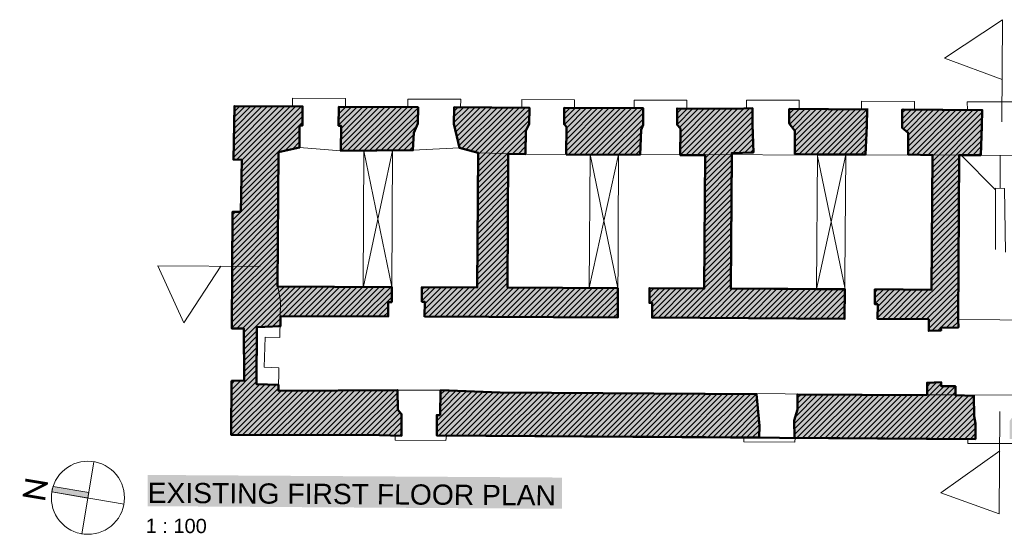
# Model space of a CAD drawing. Header units: metres. Extents: x 0 to 27.5, y 0 to 23.4.
# Tile 11 of 33: x 1.1 to 7.9, y 15.2 to 18.8. Entities that reach past the tile are written whole.
import ezdxf

# ---------------------------------------------------------------- set-up
doc = ezdxf.new("R2010")
doc.units = ezdxf.units.M
doc.layers.add('PDF_Geometry', color=7, linetype='Continuous')
doc.layers.add('PDF_Text', color=7, linetype='Continuous')
doc.layers.add('PDF_Solid Fills', color=7, linetype='Continuous', true_color=0xffffff)
doc.styles.add('PDF Arial', font='arial.ttf')
doc.styles.add('PDF Calibri Light', font='calibril.ttf')

msp = doc.modelspace()

# ---------------------------------------------------------------- hatches: boundary and pattern name
at = {"layer": 'PDF_Solid Fills', "linetype": 'Continuous', "transparency": 33554559}
h = msp.add_hatch(color=256, dxfattribs=at)
h.paths.add_polyline_path([(4.1332, 18.1658), (4.1315, 18.0524), (4.1332, 18.0508), (4.1332, 18.0441), (4.1348, 18.0441), (4.1348, 18.0374), (4.1365, 18.0374), (4.1365, 18.0291), (4.1382, 18.0291), (4.1382, 18.0224), (4.1398, 18.0224), (4.1398, 18.0158), (4.1415, 18.0158), (4.1415, 18.0074), (4.1432, 18.0074), (4.1432, 18.0008), (4.1448, 18.0008), (4.1448, 17.9941), (4.1465, 17.9941), (4.1465, 17.9858), (4.1482, 17.9858), (4.1482, 17.9791), (4.1498, 17.9791), (4.1498, 17.9724), (4.1515, 17.9724), (4.1515, 17.9641), (4.1532, 17.9641), (4.1532, 17.9574), (4.1548, 17.9574), (4.1548, 17.9508), (4.1565, 17.9508), (4.1565, 17.9424), (4.1582, 17.9424), (4.1582, 17.9358), (4.1598, 17.9358), (4.1598, 17.9291), (4.1615, 17.9291), (4.1615, 17.9208), (4.1632, 17.9208), (4.1632, 17.9141), (4.1648, 17.9141), (4.1648, 17.9074), (4.1665, 17.9074), (4.1665, 17.8991), (4.1682, 17.8991), (4.1682, 17.8924), (4.1698, 17.8924), (4.1698, 17.8841), (4.1765, 17.8841), (4.2298, 17.8708), (4.2348, 17.8691), (4.2948, 17.8541), (4.2998, 17.8524), (4.2948, 17.1525), (4.2948, 16.9192), (3.9098, 16.9192), (3.9098, 16.8175), (3.9298, 16.8175), (3.9282, 16.7175), (4.4048, 16.7142), (4.6415, 16.7125), (4.8798, 16.7108), (5.1165, 16.7092), (5.2665, 16.7075), (5.2665, 16.9142), (5.0131, 16.9158), (4.5032, 16.9192), (4.5065, 17.5358), (4.5081, 17.8424), (4.6298, 17.8424), (4.6298, 18.0058), (4.6315, 18.0074), (4.6531, 18.0508), (4.6548, 18.1641), (4.3948, 18.1658)])
h.paths.add_polyline_path([(7.4747, 16.2608), (7.443, 16.2592), (7.4097, 16.2575), (7.4097, 16.1725), (7.1114, 16.1742), (6.8114, 16.1758), (6.5114, 16.1758), (6.5097, 16.0659), (6.5081, 16.0592), (6.5064, 16.0542), (6.5047, 16.0475), (6.5031, 16.0425), (6.5014, 16.0359), (6.4997, 16.0309), (6.4981, 16.0242), (6.4964, 16.0192), (6.4947, 16.0125), (6.4931, 16.0075), (6.4914, 16.0009), (6.4897, 15.9959), (6.4914, 15.9942), (6.4914, 15.8742), (6.7281, 15.8742), (7.6747, 15.8675), (7.7447, 15.8659), (7.7447, 15.9842), (7.743, 15.9842), (7.743, 15.9942), (7.7414, 15.9942), (7.7414, 16.0042), (7.7397, 16.0042), (7.7397, 16.0142), (7.738, 16.0142), (7.738, 16.0242), (7.7364, 16.0242), (7.7364, 16.1658), (7.7347, 16.1675), (7.6714, 16.1692), (7.6064, 16.1692), (7.6064, 16.2325), (7.508, 16.2325), (7.508, 16.2608)])
h.paths.add_polyline_path([(9.5163, 16.1509), (9.5146, 16.1292), (9.5063, 16.0125), (9.5029, 16.0092), (9.4996, 16.0075), (9.4963, 16.0042), (9.4929, 16.0025), (9.4896, 15.9992), (9.4863, 15.9975), (9.4829, 15.9942), (9.4796, 15.9925), (9.4763, 15.9892), (9.4729, 15.9875), (9.4696, 15.9842), (9.4663, 15.9825), (9.4646, 15.8559), (9.9779, 15.8525), (10.2329, 15.8509), (10.4896, 15.8492), (11.5095, 15.8425), (11.7662, 15.8409), (11.7662, 15.9875), (11.7645, 15.9875), (11.7645, 16.0275), (11.7629, 16.0275), (11.7629, 16.0675), (11.7612, 16.0675), (11.7612, 16.1075), (11.7595, 16.1075), (11.7595, 16.1475), (11.7579, 16.1492), (10.6379, 16.1509)])
h.paths.add_polyline_path([(6.4547, 18.1541), (6.4547, 18.0524), (6.4564, 18.0524), (6.4614, 18.0474), (6.4614, 18.0441), (6.4631, 18.0441), (6.4681, 18.0391), (6.4681, 18.0358), (6.4697, 18.0358), (6.4747, 18.0308), (6.4747, 18.0274), (6.4764, 18.0274), (6.4814, 18.0224), (6.4814, 18.0191), (6.4831, 18.0191), (6.4881, 18.0141), (6.4881, 18.0108), (6.4897, 18.0108), (6.4947, 18.0058), (6.4947, 17.8408), (6.6481, 17.8408), (6.983, 17.8391), (6.983, 17.8408), (6.9847, 17.8724), (6.993, 18.0391), (6.9947, 18.1524), (6.7247, 18.1541)])
h.paths.add_polyline_path([(4.0398, 16.2042), (4.0365, 16.0342), (4.0132, 16.0325), (4.0132, 15.8909), (4.2348, 15.8909), (4.4548, 15.8892), (4.6765, 15.8875), (5.1165, 15.8842), (5.3998, 15.8825), (5.6814, 15.8809), (6.2481, 15.8775), (6.2481, 15.9759), (6.2464, 15.9759), (6.2464, 15.9942), (6.2447, 15.9942), (6.2447, 16.0125), (6.2431, 16.0125), (6.2431, 16.0309), (6.2414, 16.0309), (6.2414, 16.0492), (6.2397, 16.0492), (6.2397, 16.0675), (6.2381, 16.0675), (6.2381, 16.0859), (6.2364, 16.0859), (6.2364, 16.1042), (6.2347, 16.1042), (6.2347, 16.1225), (6.2331, 16.1225), (6.2331, 16.1409), (6.2314, 16.1409), (6.2314, 16.1592), (6.2297, 16.1592), (6.2297, 16.1775), (6.2281, 16.1792), (4.7081, 16.1892), (4.4532, 16.1908), (4.4082, 16.1925), (4.3615, 16.1942), (4.3165, 16.1958), (4.2698, 16.1975), (4.2248, 16.1992), (4.1782, 16.2008), (4.1332, 16.2025), (4.0865, 16.2042)])
h.paths.add_polyline_path([(4.8965, 18.1624), (4.8948, 18.0491), (4.9115, 18.0324), (4.9098, 17.8408), (5.1165, 17.8391), (5.4231, 17.8374), (5.4231, 17.8808), (5.4281, 18.0108), (5.4314, 18.0174), (5.4331, 18.0224), (5.4364, 18.0291), (5.4381, 18.0341), (5.4414, 18.0408), (5.4431, 18.1608), (5.1698, 18.1624)])
h.paths.add_polyline_path([(8.2963, 16.2525), (8.2963, 16.2275), (8.173, 16.2275), (8.1713, 16.1725), (8.0263, 16.1708), (8.0247, 16.1292), (8.0213, 16.0425), (8.0197, 16.0392), (8.0147, 16.0342), (8.013, 16.0309), (8.0063, 16.0242), (8.0047, 16.0209), (7.9997, 16.0159), (7.998, 16.0125), (7.9913, 16.0059), (7.9897, 16.0025), (7.983, 15.9959), (7.9813, 15.8659), (8.2313, 15.8642), (8.4797, 15.8625), (8.7296, 15.8609), (8.978, 15.8592), (9.228, 15.8575), (9.228, 16.1509), (9.2263, 16.1525), (8.3913, 16.1542), (8.393, 16.2525)])
h.paths.add_polyline_path([(3.3349, 18.1691), (3.3332, 18.0391), (3.3499, 18.0374), (3.3499, 17.8658), (3.5982, 17.8674), (3.8482, 17.8691), (3.8532, 17.9591), (3.8548, 17.9908), (3.8582, 17.9974), (3.8598, 18.0024), (3.8632, 18.0091), (3.8648, 18.0141), (3.8665, 18.0174), (3.8682, 18.0224), (3.8715, 18.0291), (3.8732, 18.0341), (3.8765, 18.0408), (3.8782, 18.0458), (3.8798, 18.0491), (3.8815, 18.0541), (3.8832, 18.1674), (3.6099, 18.1691)])
h.paths.add_polyline_path([(7.238, 18.1508), (7.238, 18.0224), (7.2414, 18.0224), (7.248, 18.0158), (7.2514, 18.0141), (7.258, 18.0074), (7.2614, 18.0058), (7.268, 17.9991), (7.2714, 17.9974), (7.2797, 17.9891), (7.2797, 17.8391), (7.3364, 17.8391), (7.393, 17.8374), (7.448, 17.8358), (7.443, 17.1358), (7.443, 16.9025), (7.2447, 16.9042), (7.048, 16.9042), (7.048, 16.8008), (7.068, 16.8008), (7.0664, 16.7008), (7.2447, 16.6992), (7.4214, 16.6975), (7.4214, 16.6175), (7.4647, 16.6192), (7.5064, 16.6192), (7.5064, 16.6375), (7.5047, 16.6392), (7.6264, 16.6392), (7.6264, 16.6942), (7.6247, 16.6958), (7.6297, 17.5508), (7.6314, 17.8341), (7.783, 17.8341), (7.783, 17.8741), (7.788, 17.9941), (7.7897, 18.0358), (7.7913, 18.1474), (7.608, 18.1491), (7.423, 18.1508)])
h.paths.add_polyline_path([(3.0832, 18.1724), (2.8482, 18.1741), (2.6116, 18.1741), (2.6099, 18.0824), (2.6066, 17.8958), (2.6049, 17.8041), (2.6632, 17.8024), (2.6616, 17.7291), (2.6549, 17.4425), (2.5982, 17.4408), (2.5966, 17.1725), (2.5949, 16.9025), (2.5932, 16.6342), (2.6782, 16.6325), (2.6782, 16.4525), (2.6799, 16.4525), (2.6799, 16.2708), (2.5916, 16.2708), (2.5899, 15.8959), (3.6165, 15.8942), (3.7698, 15.8909), (3.7698, 16.0425), (3.7582, 16.0542), (3.7565, 16.0542), (3.7565, 16.0575), (3.7448, 16.0692), (3.7432, 16.0692), (3.7432, 16.2058), (3.4665, 16.2058), (2.9165, 16.2025), (2.9165, 16.2442), (2.8416, 16.2458), (2.7649, 16.2475), (2.7666, 16.6442), (2.8765, 16.6475), (2.9299, 16.6492), (2.9315, 16.7175), (3.6765, 16.7175), (3.6765, 16.8158), (3.7015, 16.8158), (3.7015, 16.9208), (3.1749, 16.9242), (2.9099, 16.9258), (2.9115, 17.1575), (2.9132, 17.3908), (2.9149, 17.6225), (2.9165, 17.8558), (2.9249, 17.8574), (2.9315, 17.8591), (2.9399, 17.8608), (2.9532, 17.8641), (2.9615, 17.8658), (2.9682, 17.8674), (2.9765, 17.8691), (2.9899, 17.8724), (2.9982, 17.8741), (3.0049, 17.8758), (3.0132, 17.8774), (3.0265, 17.8808), (3.0349, 17.8824), (3.0415, 17.8841), (3.0499, 17.8858), (3.0565, 17.8874), (3.0632, 17.8874), (3.0632, 18.0391), (3.0832, 18.0391)])
h.paths.add_polyline_path([(6.1614, 18.1591), (6.1214, 18.1574), (5.8798, 18.1558), (5.8798, 18.1574), (5.6781, 18.1574), (5.6781, 18.0441), (5.6798, 18.0441), (5.6898, 18.0341), (5.6898, 18.0308), (5.6914, 18.0308), (5.7014, 18.0208), (5.6998, 17.8358), (5.8731, 17.8341), (5.8714, 17.6025), (5.8698, 17.3725), (5.8681, 17.1408), (5.8681, 16.9108), (5.6764, 16.9125), (5.4864, 16.9125), (5.4864, 16.8092), (5.5064, 16.8092), (5.5048, 16.7092), (6.5714, 16.7025), (6.8397, 16.7008), (6.8397, 16.9058), (6.0498, 16.9108), (6.0514, 17.1441), (6.0564, 17.8491), (6.1564, 17.8524), (6.2064, 17.8524), (6.2064, 17.9174), (6.2047, 17.9174), (6.2047, 17.9824), (6.2031, 17.9824), (6.2031, 18.0458), (6.2014, 18.0458), (6.2014, 18.1591)])
h.paths.add_polyline_path([(12.7911, 15.8342), (13.1995, 15.8325), (13.1995, 16.2175), (13.1261, 16.2192), (13.0528, 16.2192), (13.0511, 16.1958), (12.9311, 16.1908), (12.8895, 16.1892), (12.8895, 16.1459), (12.0478, 16.1459), (12.0445, 16.1092), (12.0428, 16.0892), (12.0412, 16.0709), (12.0395, 16.0509), (12.0378, 16.0325), (12.0362, 16.0125), (12.0345, 15.9942), (12.0045, 15.9642), (12.0028, 15.8392), (12.5295, 15.8359)])
for points in [[(1.4766, 15.5192), (1.3666, 15.5375), (1.3566, 15.5375), (1.3549, 15.5342), (1.3516, 15.5242), (1.3499, 15.5209), (1.3466, 15.5009), (1.5866, 15.4609), (1.5983, 15.4592), (1.5983, 15.4675), (1.6033, 15.4975), (1.5949, 15.4992), (1.4849, 15.5175)], [(4.7381, 15.3909), (4.8815, 15.3892), (4.8815, 15.4025), (4.6898, 15.4042), (2.9049, 15.4159), (2.6482, 15.4175), (2.1382, 15.4209), (2.0116, 15.4209), (2.0116, 15.4075), (2.1866, 15.4075), (3.9715, 15.3959), (4.2282, 15.3942)]]:
    msp.add_hatch(color=7, dxfattribs=at).paths.add_polyline_path(points)

# ---------------------------------------------------------------- linework, layer by layer
at = {"layer": 'PDF_Geometry', "linetype": 'Continuous', "lineweight": 9}
for points in [[(7.928, 18.0641), (7.933, 18.7724), (7.5314, 18.5058), (7.9297, 18.3574)], [(3.0132, 18.1708), (3.0132, 18.2274), (3.3799, 18.2258), (3.3799, 18.1691)], [(3.8132, 18.1674), (3.8132, 18.2224), (4.1798, 18.2224), (4.1782, 18.1641)], [(4.6015, 18.1624), (4.6015, 18.2191), (4.9681, 18.2174), (4.9681, 18.1608)], [(5.3798, 18.1591), (5.3798, 18.2158), (5.7464, 18.2141), (5.7464, 18.1574)], [(6.1581, 18.1591), (6.1581, 18.2158), (6.5247, 18.2141), (6.5247, 18.1574)], [(2.6066, 17.8991), (2.8799, 18.1724)], [(2.6066, 17.8591), (2.9182, 18.1708)], [(2.6066, 17.8191), (2.9582, 18.1708)], [(2.6082, 17.9774), (2.8032, 18.1724)], [(2.6082, 17.9391), (2.8416, 18.1724)], [(2.6099, 18.0974), (2.6866, 18.1724)], [(2.6099, 18.0574), (2.7249, 18.1724)], [(2.6099, 18.0174), (2.7632, 18.1724)], [(2.6116, 18.1358), (2.6482, 18.1724)], [(2.6266, 17.8008), (2.9965, 18.1708)], [(2.6632, 17.7991), (3.0349, 18.1708)], [(2.6632, 17.7591), (3.0732, 18.1708)], [(3.3332, 18.0791), (3.4232, 18.1691)], [(3.3332, 18.0408), (3.4615, 18.1674)], [(3.3349, 18.1574), (3.3449, 18.1691)], [(3.3349, 18.1191), (3.3832, 18.1691)], [(3.3482, 17.9391), (3.5782, 18.1674)], [(3.3482, 17.8991), (3.6165, 18.1674)], [(3.3499, 18.0174), (3.4999, 18.1674)], [(3.3499, 17.9774), (3.5382, 18.1674)], [(3.3515, 17.8641), (3.6549, 18.1674)], [(3.3915, 17.8641), (3.6932, 18.1674)], [(3.4299, 17.8641), (3.7332, 18.1658)], [(3.4699, 17.8641), (3.7715, 18.1658)], [(3.5032, 16.9225), (3.5082, 17.8641), (3.8098, 18.1658)], [(3.5482, 17.8658), (3.8482, 18.1658)], [(3.5865, 17.8658), (3.8832, 18.1608)], [(4.1315, 18.0991), (4.1982, 18.1641)], [(4.1315, 18.0591), (4.2365, 18.1641)], [(4.1332, 18.1374), (4.1598, 18.1641)], [(4.1382, 18.0258), (4.2765, 18.1641)], [(4.1448, 17.9941), (4.3148, 18.1641)], [(4.1515, 17.9624), (4.3532, 18.1641)], [(4.1582, 17.9308), (4.3915, 18.1641)], [(4.1665, 17.8991), (4.4315, 18.1624)], [(4.1865, 17.8791), (4.4698, 18.1624)], [(4.2165, 17.8724), (4.5081, 18.1624)], [(4.2482, 17.8641), (4.5465, 18.1624)], [(4.2798, 17.8558), (4.5848, 18.1624)], [(4.2998, 17.8374), (4.6248, 18.1624)], [(4.2998, 17.7974), (4.6548, 18.1524)], [(4.8948, 18.1208), (4.9365, 18.1624)], [(4.8948, 18.0824), (4.9748, 18.1608)], [(4.8965, 18.1608), (4.8965, 18.1624)], [(4.8965, 18.0441), (5.0131, 18.1608)], [(4.9115, 18.0208), (5.0515, 18.1608)], [(4.9115, 17.9808), (5.0915, 18.1608)], [(4.9115, 17.9424), (5.1298, 18.1608)], [(4.9115, 17.9024), (5.1681, 18.1608)], [(4.9115, 17.8641), (5.2065, 18.1608)], [(4.9248, 17.8391), (5.2465, 18.1591)], [(4.9648, 17.8391), (5.2848, 18.1591)], [(5.0031, 17.8391), (5.3231, 18.1591)], [(5.0415, 17.8391), (5.3614, 18.1591)], [(5.0798, 17.8374), (5.4014, 18.1591)], [(5.1181, 17.8374), (5.4398, 18.1591)], [(5.6781, 18.1241), (5.7114, 18.1574)], [(5.6781, 18.0858), (5.7498, 18.1574)], [(5.6781, 18.0458), (5.7881, 18.1558)], [(5.6948, 18.0241), (5.8264, 18.1558)], [(5.6998, 17.8341), (6.0214, 18.1558)], [(5.7014, 17.9924), (5.8664, 18.1558)], [(5.7014, 17.9524), (5.9048, 18.1558)], [(5.7014, 17.9124), (5.9431, 18.1558)], [(5.7014, 17.8741), (5.9814, 18.1558)], [(5.7381, 17.8341), (6.0598, 18.1541)], [(5.7764, 17.8341), (6.0981, 18.1558)], [(5.8164, 17.8324), (6.1398, 18.1574)], [(5.8548, 17.8324), (6.1797, 18.1574)], [(6.4547, 18.1208), (6.4881, 18.1541)], [(6.4547, 18.0824), (6.5264, 18.1541)], [(6.4581, 18.0474), (6.5647, 18.1541)], [(6.4764, 18.0258), (6.6031, 18.1524)], [(6.4931, 18.0041), (6.6414, 18.1524)], [(6.4947, 17.9674), (6.6814, 18.1524)], [(6.4947, 17.9274), (6.7197, 18.1524)], [(6.4947, 17.8891), (6.7581, 18.1524)], [(6.4947, 17.8491), (6.7964, 18.1524)], [(6.5247, 17.8408), (6.8364, 18.1524)], [(6.5631, 17.8408), (6.8747, 18.1508)], [(6.6014, 17.8391), (6.9131, 18.1508)], [(6.6414, 17.8391), (6.9514, 18.1508)], [(6.6797, 17.8391), (6.9914, 18.1508)], [(6.9564, 18.1508), (6.9564, 18.2074), (7.323, 18.2058), (7.323, 18.1491)], [(7.238, 18.1258), (7.263, 18.1508)], [(7.238, 18.0858), (7.3014, 18.1491)], [(7.238, 18.0474), (7.3397, 18.1491)], [(7.2464, 18.0158), (7.3797, 18.1491)], [(7.2664, 17.9974), (7.418, 18.1491)], [(7.2797, 17.9724), (7.4564, 18.1491)], [(7.2797, 17.9324), (7.4947, 18.1491)], [(7.2797, 17.8941), (7.5347, 18.1474)], [(7.2797, 17.8558), (7.573, 18.1474)], [(7.303, 17.8391), (7.6114, 18.1474)], [(7.3397, 17.8374), (7.6497, 18.1474)], [(7.378, 17.8358), (7.6897, 18.1474), (7.688, 18.2041), (8.0563, 18.2024), (8.0547, 18.1458)], [(7.4164, 17.8358), (7.728, 18.1474)], [(7.448, 17.8274), (7.7664, 18.1474)], [(2.6616, 17.7191), (3.0832, 18.1408)], [(2.6616, 17.6791), (3.0832, 18.1024)], [(3.6265, 17.8658), (3.8832, 18.1208)], [(3.6649, 17.8658), (3.8815, 18.0824)], [(4.2998, 17.7591), (4.6548, 18.1141)], [(5.1581, 17.8374), (5.4431, 18.1241)], [(5.1965, 17.8374), (5.4431, 18.0841)], [(5.8731, 17.8124), (6.2014, 18.1408)], [(5.8731, 17.7725), (6.2014, 18.1024)], [(6.7181, 17.8391), (6.9947, 18.1158)], [(6.7564, 17.8391), (6.993, 18.0758)], [(7.4464, 17.7891), (7.7913, 18.1324)], [(7.4464, 17.7491), (7.7897, 18.0924)], [(2.6599, 17.6391), (3.0832, 18.0624)], [(3.7048, 17.8658), (3.8748, 18.0358)], [(4.2982, 17.6808), (4.6381, 18.0191)], [(4.2998, 17.7191), (4.6531, 18.0741)], [(5.2348, 17.8374), (5.4431, 18.0458)], [(5.8714, 17.6941), (6.2014, 18.0241)], [(5.8731, 17.7341), (6.2014, 18.0624)], [(6.7964, 17.8391), (6.993, 18.0358)], [(7.4464, 17.7108), (7.7897, 18.0541)], [(7.4464, 17.6708), (7.7897, 18.0141)], [(2.6599, 17.5991), (3.0632, 18.0041)], [(2.9632, 17.8658), (3.0632, 17.9641)], [(3.7432, 17.8658), (3.8548, 17.9774)], [(4.2982, 17.6408), (4.6298, 17.9724)], [(5.2665, 16.7075), (5.2731, 17.8374), (5.4281, 17.9908)], [(5.3131, 17.8374), (5.4264, 17.9508)], [(6.0648, 17.8474), (6.2031, 17.9858)], [(6.1048, 17.8491), (6.2047, 17.9491)], [(6.8347, 17.8391), (6.9914, 17.9958)], [(6.8731, 17.8374), (6.988, 17.9541)], [(7.648, 17.8341), (7.788, 17.9724)], [(8.1713, 16.1708), (7.6097, 16.1725), (7.413, 16.1725), (4.4532, 16.1925), (4.0398, 16.2042), (3.7415, 16.2058), (2.9165, 16.2008), (2.9199, 16.3592), (2.8166, 16.3642), (2.8249, 16.5725), (2.9249, 16.5708), (2.9315, 16.8208), (2.9115, 16.9242), (2.9182, 17.8541), (3.0632, 17.8858), (3.3482, 17.8641), (3.8482, 17.8674), (4.1698, 17.8841), (4.2982, 17.8508), (4.6281, 17.8408), (4.9098, 17.8391), (7.6314, 17.8341), (7.6247, 16.6942), (8.2013, 16.6908)], [(3.0132, 17.8758), (3.0632, 17.9258)], [(3.7832, 17.8658), (3.8515, 17.9358)], [(3.8215, 17.8658), (3.8498, 17.8941)], [(4.5381, 17.8424), (4.6281, 17.9324)], [(4.5765, 17.8408), (4.6281, 17.8924)], [(5.3514, 17.8358), (5.4248, 17.9091)], [(6.1447, 17.8508), (6.2047, 17.9108)], [(6.1847, 17.8508), (6.2064, 17.8724)], [(6.9114, 17.8374), (6.9864, 17.9124)], [(6.9514, 17.8391), (6.9847, 17.8708)], [(7.6864, 17.8341), (7.7863, 17.9324)], [(7.7264, 17.8341), (7.7847, 17.8924)], [(2.6582, 17.5591), (2.9165, 17.8174)], [(3.5049, 16.9225), (3.7065, 17.8658), (3.7015, 16.9208), (3.5082, 17.8641)], [(4.2982, 17.6025), (4.5081, 17.8124)], [(4.6148, 17.8408), (4.6281, 17.8541)], [(5.2681, 16.9125), (5.0748, 17.8374), (5.0698, 16.9142), (5.2731, 17.8374)], [(5.3898, 17.8358), (5.4231, 17.8691)], [(5.8714, 17.6558), (6.0564, 17.8391)], [(6.6431, 16.9042), (6.6497, 17.8374)], [(6.6431, 16.9058), (6.8464, 17.8374), (6.8381, 16.6992)], [(6.8414, 16.9042), (6.6481, 17.8374)], [(7.4464, 17.6325), (7.6314, 17.8174)], [(7.6447, 17.8341), (7.883, 17.5941)], [(7.7647, 17.8324), (7.783, 17.8508)], [(8.063, 17.8308), (7.7814, 17.8324)], [(7.9163, 17.6041), (7.9163, 17.8324)], [(2.6566, 17.5208), (2.9165, 17.7791)], [(2.6566, 17.4808), (2.9149, 17.7391)], [(4.2982, 17.5625), (4.5081, 17.7725)], [(4.2982, 17.5241), (4.5081, 17.7341)], [(5.8714, 17.6158), (6.0564, 17.8008)], [(5.8714, 17.5775), (6.0548, 17.7608)], [(7.4464, 17.5925), (7.6314, 17.7775)], [(7.4464, 17.5525), (7.6314, 17.7391)], [(2.5982, 17.3825), (2.9149, 17.7008)], [(4.2982, 17.4841), (4.5081, 17.6941)], [(5.8714, 17.5375), (6.0548, 17.7225)], [(5.8714, 17.4991), (6.0548, 17.6825)], [(7.4447, 17.5141), (7.6314, 17.6991)], [(2.5966, 17.3425), (2.9149, 17.6608)], [(2.5966, 17.3041), (2.9149, 17.6225)], [(4.2965, 17.4058), (4.5081, 17.6158)], [(4.2982, 17.4458), (4.5081, 17.6558)], [(5.8698, 17.4208), (6.0548, 17.6041)], [(5.8714, 17.4591), (6.0548, 17.6441)], [(7.4447, 17.4741), (7.6297, 17.6608)], [(7.4447, 17.4358), (7.6297, 17.6208)], [(7.883, 17.1791), (7.883, 17.6058), (7.9463, 17.6025), (7.953, 17.1608)], [(2.5966, 17.2641), (2.9149, 17.5825)], [(2.5966, 17.2258), (2.9149, 17.5425)], [(4.2965, 17.3675), (4.5065, 17.5775)], [(4.2965, 17.3275), (4.5065, 17.5375)], [(5.8698, 17.3808), (6.0548, 17.5641)], [(7.4447, 17.3958), (7.6297, 17.5808)], [(7.4447, 17.3575), (7.6297, 17.5425)], [(2.5966, 17.1858), (2.9149, 17.5041)], [(2.5966, 17.1475), (2.9132, 17.4641)], [(4.2965, 17.2875), (4.5065, 17.4991)], [(5.8698, 17.3408), (6.0531, 17.5258)], [(5.8698, 17.3025), (6.0531, 17.4858)], [(7.443, 17.2791), (7.6297, 17.4641)], [(7.4447, 17.3175), (7.6297, 17.5025)], [(2.5949, 17.1075), (2.9132, 17.4258)], [(2.5982, 17.4208), (2.6182, 17.4408)], [(4.2965, 17.2491), (4.5065, 17.4591)], [(4.2965, 17.2091), (4.5065, 17.4191)], [(5.8698, 17.2625), (6.0531, 17.4475)], [(5.8698, 17.2241), (6.0531, 17.4075)], [(7.443, 17.2391), (7.6297, 17.4241)], [(2.5949, 17.0691), (2.9132, 17.3858)], [(2.5949, 17.0291), (2.9132, 17.3475)], [(4.2948, 17.1708), (4.5065, 17.3808)], [(4.2948, 17.1308), (4.5048, 17.3408)], [(5.8681, 17.1841), (6.0531, 17.3691)], [(5.8681, 17.1458), (6.0531, 17.3291)], [(7.443, 17.2008), (7.628, 17.3858)], [(7.443, 17.1608), (7.628, 17.3458)], [(2.5949, 16.9891), (2.9132, 17.3075)], [(2.5949, 16.9508), (2.9132, 17.2691)], [(4.2948, 17.0925), (4.5048, 17.3025)], [(4.2948, 17.0525), (4.5048, 17.2625)], [(5.8681, 17.1058), (6.0531, 17.2908)], [(7.443, 17.1208), (7.628, 17.3075)], [(7.443, 17.0825), (7.628, 17.2675)], [(2.5949, 16.9108), (2.9115, 17.2291)], [(2.5949, 16.8725), (2.9115, 17.1908)], [(4.2948, 17.0141), (4.5048, 17.2241)], [(5.8681, 17.0675), (6.0514, 17.2508)], [(5.8681, 17.0275), (6.0514, 17.2125)], [(7.4414, 17.0041), (7.628, 17.1891)], [(7.443, 17.0425), (7.628, 17.2291)], [(2.5932, 16.8325), (2.9115, 17.1508)], [(4.2948, 16.9741), (4.5048, 17.1841)], [(4.2948, 16.9358), (4.5048, 17.1458)], [(5.8681, 16.9891), (6.0514, 17.1725)], [(5.8681, 16.9492), (6.0514, 17.1325)], [(7.4414, 16.9642), (7.6264, 17.1491)], [(2.7899, 17.0625), (2.0816, 17.0675), (2.2599, 16.6725), (2.5166, 17.0641)], [(2.5932, 16.7942), (2.9115, 17.1125)], [(2.5932, 16.7542), (2.9115, 17.0725)], [(4.1132, 16.7142), (4.5048, 17.1058)], [(4.1515, 16.7142), (4.5032, 17.0675)], [(5.7014, 16.7058), (6.0514, 17.0541)], [(5.8664, 16.9108), (6.0514, 17.0941)], [(7.2514, 16.6975), (7.6264, 17.0708)], [(7.4414, 16.9258), (7.6264, 17.1108)], [(2.5932, 16.7158), (2.9115, 17.0325)], [(2.5932, 16.6758), (2.9115, 16.9941)], [(4.1898, 16.7142), (4.5032, 17.0275)], [(4.2282, 16.7142), (4.5032, 16.9891)], [(5.7414, 16.7058), (6.0498, 17.0158)], [(7.2897, 16.6958), (7.6264, 17.0325)], [(7.3297, 16.6958), (7.6264, 16.9925)], [(2.5932, 16.6375), (2.9099, 16.9542)], [(2.6282, 16.6325), (2.9199, 16.9242)], [(2.6666, 16.6325), (2.9582, 16.9242)], [(2.6766, 16.6042), (2.9965, 16.9242)], [(2.6782, 16.5658), (3.0365, 16.9242)], [(2.7949, 16.6442), (3.0749, 16.9242)], [(2.8349, 16.6442), (3.1132, 16.9242)], [(2.9465, 16.7175), (3.1515, 16.9242)], [(2.9849, 16.7175), (3.1899, 16.9225)], [(3.0232, 16.7175), (3.2299, 16.9225)], [(3.0632, 16.7175), (3.2682, 16.9225)], [(3.1015, 16.7175), (3.3065, 16.9225)], [(3.1399, 16.7175), (3.3449, 16.9225)], [(3.1782, 16.7158), (3.3849, 16.9225)], [(3.2182, 16.7158), (3.4232, 16.9208)], [(3.2565, 16.7158), (3.4615, 16.9208)], [(3.2949, 16.7158), (3.4999, 16.9208)], [(3.3349, 16.7158), (3.5399, 16.9208)], [(3.3732, 16.7158), (3.5782, 16.9208)], [(3.4115, 16.7158), (3.6165, 16.9208)], [(3.4515, 16.7158), (3.6549, 16.9208)], [(3.4899, 16.7158), (3.6948, 16.9192)], [(3.9098, 16.9025), (3.9282, 16.9192)], [(3.9098, 16.8625), (3.9665, 16.9192)], [(3.9098, 16.8242), (4.0048, 16.9192)], [(3.9282, 16.7258), (4.1215, 16.9192)], [(3.9298, 16.8042), (4.0448, 16.9192)], [(3.9298, 16.7658), (4.0832, 16.9192)], [(3.9582, 16.7158), (4.1598, 16.9175)], [(3.9965, 16.7158), (4.1982, 16.9175)], [(4.0348, 16.7142), (4.2382, 16.9175)], [(4.0732, 16.7142), (4.2765, 16.9175)], [(4.2665, 16.7142), (4.5032, 16.9492)], [(4.3065, 16.7125), (4.5098, 16.9175)], [(4.3448, 16.7125), (4.5481, 16.9158)], [(4.3832, 16.7125), (4.5865, 16.9158)], [(4.4215, 16.7125), (4.6265, 16.9158)], [(4.4615, 16.7125), (4.6648, 16.9158)], [(4.4998, 16.7125), (4.7031, 16.9158)], [(4.5381, 16.7125), (4.7415, 16.9158)], [(5.7798, 16.7058), (6.0498, 16.9758)], [(5.8181, 16.7058), (6.0498, 16.9375)], [(7.368, 16.6958), (7.6264, 16.9542)], [(3.5282, 16.7158), (3.7015, 16.8875)], [(3.5682, 16.7158), (3.7015, 16.8492)], [(4.5765, 16.7108), (4.7798, 16.9142)], [(4.6165, 16.7108), (4.8198, 16.9142)], [(4.6548, 16.7108), (4.8581, 16.9142)], [(4.6931, 16.7108), (4.8965, 16.9142)], [(4.7315, 16.7108), (4.9348, 16.9142)], [(4.7715, 16.7108), (4.9748, 16.9142)], [(4.8098, 16.7092), (5.0131, 16.9142)], [(4.8481, 16.7092), (5.0515, 16.9125)], [(4.8865, 16.7092), (5.0898, 16.9125)], [(4.9248, 16.7092), (5.1298, 16.9125)], [(4.9648, 16.7092), (5.1681, 16.9125)], [(5.0031, 16.7092), (5.2065, 16.9125)], [(5.0415, 16.7092), (5.2448, 16.9125)], [(5.0798, 16.7075), (5.2665, 16.8942)], [(5.1198, 16.7075), (5.2665, 16.8558)], [(5.4864, 16.8792), (5.5181, 16.9108)], [(5.4864, 16.8408), (5.5564, 16.9108)], [(5.4931, 16.8092), (5.5948, 16.9108)], [(5.5048, 16.7425), (5.6731, 16.9108)], [(5.5064, 16.7825), (5.6331, 16.9108)], [(5.5081, 16.7075), (5.7114, 16.9108)], [(5.5481, 16.7075), (5.7498, 16.9108)], [(5.5864, 16.7075), (5.7881, 16.9092)], [(5.6248, 16.7075), (5.8281, 16.9092)], [(5.6631, 16.7058), (5.8664, 16.9092)], [(5.8564, 16.7058), (6.0614, 16.9092)], [(5.8964, 16.7042), (6.0998, 16.9092)], [(5.9348, 16.7042), (6.1381, 16.9075)], [(5.9731, 16.7042), (6.1764, 16.9075)], [(6.0114, 16.7042), (6.2147, 16.9075)], [(6.0514, 16.7042), (6.2547, 16.9075)], [(6.0898, 16.7042), (6.2931, 16.9075)], [(6.1281, 16.7042), (6.3314, 16.9075)], [(6.1664, 16.7025), (6.3697, 16.9075)], [(6.2064, 16.7025), (6.4097, 16.9058)], [(6.2447, 16.7025), (6.4481, 16.9058)], [(6.2831, 16.7025), (6.4864, 16.9058)], [(6.3214, 16.7025), (6.5247, 16.9058)], [(6.3597, 16.7025), (6.5647, 16.9058)], [(6.3997, 16.7025), (6.6031, 16.9058)], [(6.4381, 16.7008), (6.6414, 16.9042)], [(6.4764, 16.7008), (6.6797, 16.9042)], [(6.5147, 16.7008), (6.7197, 16.9042)], [(6.5547, 16.7008), (6.7581, 16.9042)], [(6.5931, 16.7008), (6.7964, 16.9042)], [(6.6314, 16.7008), (6.8347, 16.9042)], [(6.6697, 16.6992), (6.8397, 16.8692)], [(7.048, 16.8825), (7.068, 16.9042)], [(7.048, 16.8442), (7.108, 16.9025)], [(7.048, 16.8042), (7.1464, 16.9025)], [(7.0664, 16.7058), (7.263, 16.9025)], [(7.068, 16.7858), (7.1847, 16.9025)], [(7.068, 16.7458), (7.223, 16.9025)], [(7.098, 16.6975), (7.3014, 16.9025)], [(7.1364, 16.6975), (7.3397, 16.9025)], [(7.1747, 16.6975), (7.378, 16.9008)], [(7.213, 16.6975), (7.418, 16.9008)], [(7.4064, 16.6958), (7.6264, 16.9142)], [(7.4214, 16.6708), (7.6247, 16.8758)], [(3.6065, 16.7158), (3.6765, 16.7858)], [(5.1581, 16.7075), (5.2665, 16.8158)], [(6.7097, 16.6992), (6.8397, 16.8292)], [(6.7481, 16.6992), (6.8397, 16.7908)], [(7.4214, 16.6325), (7.6247, 16.8358)], [(7.4447, 16.6175), (7.6247, 16.7975)], [(3.6449, 16.7158), (3.6765, 16.7458)], [(5.1965, 16.7075), (5.2665, 16.7775)], [(5.2348, 16.7075), (5.2665, 16.7375)], [(6.7864, 16.6992), (6.8381, 16.7508)], [(6.8247, 16.6992), (6.8381, 16.7125)], [(7.4847, 16.6192), (7.6247, 16.7575)], [(7.5447, 16.6392), (7.6247, 16.7192)], [(2.8749, 16.6458), (2.9315, 16.7025)], [(2.9149, 16.6475), (2.9299, 16.6625)], [(7.583, 16.6392), (7.6247, 16.6792)], [(2.6782, 16.5275), (2.7666, 16.6158)], [(2.6782, 16.4892), (2.7649, 16.5758)], [(7.623, 16.6392), (7.6264, 16.6425)], [(2.6782, 16.4508), (2.7649, 16.5375)], [(2.6799, 16.4108), (2.7649, 16.4975)], [(2.6799, 16.3725), (2.7649, 16.4592)], [(2.6799, 16.3342), (2.7649, 16.4192)], [(2.6799, 16.2958), (2.7649, 16.3808)], [(2.5916, 16.1675), (2.7649, 16.3425)], [(2.5916, 16.1292), (2.7649, 16.3025)], [(2.5899, 16.0109), (2.8232, 16.2442)], [(2.5899, 15.9725), (2.8616, 16.2442)], [(2.5899, 15.9325), (2.8999, 16.2425)], [(2.5916, 16.2458), (2.6149, 16.2708)], [(2.5916, 16.2075), (2.6549, 16.2708)], [(2.5916, 16.0892), (2.7649, 16.2642)], [(2.5916, 16.0509), (2.7849, 16.2442)], [(7.1264, 15.8709), (7.5064, 16.2508)], [(7.4097, 16.1908), (7.478, 16.2592)], [(7.4097, 16.2308), (7.4364, 16.2575)], [(2.5916, 15.8942), (2.9165, 16.2192)], [(2.6299, 15.8942), (2.9365, 16.2025)], [(2.6682, 15.8942), (2.9765, 16.2025)], [(2.7082, 15.8942), (3.0149, 16.2025)], [(2.7466, 15.8942), (3.0549, 16.2025)], [(2.7849, 15.8942), (3.0932, 16.2025)], [(2.8249, 15.8942), (3.1332, 16.2025)], [(2.8632, 15.8942), (3.1715, 16.2025)], [(2.9015, 15.8942), (3.2115, 16.2025)], [(2.9415, 15.8942), (3.2499, 16.2042)], [(2.9799, 15.8942), (3.2899, 16.2042)], [(3.0182, 15.8942), (3.3282, 16.2042)], [(3.0582, 15.8942), (3.3682, 16.2042)], [(3.0965, 15.8942), (3.4065, 16.2042)], [(3.1349, 15.8942), (3.4465, 16.2042)], [(3.1749, 15.8925), (3.4865, 16.2042)], [(3.2132, 15.8925), (3.5249, 16.2042)], [(3.2515, 15.8925), (3.5649, 16.2058)], [(3.2915, 15.8925), (3.6032, 16.2058)], [(3.3299, 15.8925), (3.6432, 16.2058)], [(3.3682, 15.8925), (3.6815, 16.2058)], [(3.4082, 15.8925), (3.7215, 16.2058)], [(3.4465, 15.8925), (3.7415, 16.1875)], [(4.0132, 15.9925), (4.2198, 16.1975)], [(4.0132, 15.9525), (4.2565, 16.1958)], [(4.0132, 15.9142), (4.2948, 16.1942)], [(4.0282, 15.8909), (4.3315, 16.1942)], [(4.0382, 16.0942), (4.1448, 16.2008)], [(4.0382, 16.0542), (4.1815, 16.1992)], [(4.0398, 16.1742), (4.0682, 16.2025)], [(4.0398, 16.1342), (4.1065, 16.2025)], [(4.0682, 15.8909), (4.3698, 16.1925)], [(4.1065, 15.8892), (4.4065, 16.1908)], [(4.1448, 15.8892), (4.4448, 16.1892)], [(4.1832, 15.8892), (4.4832, 16.1892)], [(4.2232, 15.8892), (4.5215, 16.1892)], [(4.2615, 15.8892), (4.5598, 16.1875)], [(4.2998, 15.8892), (4.5998, 16.1875)], [(4.3382, 15.8892), (4.6381, 16.1875)], [(4.3782, 15.8875), (4.6765, 16.1875)], [(4.4165, 15.8875), (4.7148, 16.1875)], [(4.4548, 15.8875), (4.7548, 16.1875)], [(4.4932, 15.8875), (4.7931, 16.1875)], [(4.5315, 15.8875), (4.8315, 16.1858)], [(4.5715, 15.8875), (4.8698, 16.1858)], [(4.6098, 15.8859), (4.9098, 16.1858)], [(4.6481, 15.8859), (4.9481, 16.1858)], [(4.6865, 15.8859), (4.9865, 16.1858)], [(4.7265, 15.8859), (5.0248, 16.1858)], [(4.7648, 15.8859), (5.0648, 16.1842)], [(4.8031, 15.8859), (5.1031, 16.1842)], [(4.8415, 15.8859), (5.1415, 16.1842)], [(4.8815, 15.8842), (5.1798, 16.1842)], [(4.9198, 15.8842), (5.2181, 16.1842)], [(4.9581, 15.8842), (5.2581, 16.1842)], [(4.9965, 15.8842), (5.2965, 16.1842)], [(5.0365, 15.8842), (5.3348, 16.1825)], [(5.0748, 15.8842), (5.3731, 16.1825)], [(5.1131, 15.8825), (5.4131, 16.1825)], [(5.1515, 15.8825), (5.4514, 16.1825)], [(5.1898, 15.8825), (5.4898, 16.1825)], [(5.2298, 15.8825), (5.5281, 16.1825)], [(5.2681, 15.8825), (5.5681, 16.1825)], [(5.3065, 15.8825), (5.6064, 16.1808)], [(5.3448, 15.8825), (5.6448, 16.1808)], [(5.3848, 15.8809), (5.6831, 16.1808)], [(5.4231, 15.8809), (5.7231, 16.1808)], [(5.4614, 15.8809), (5.7614, 16.1808)], [(5.4998, 15.8809), (5.7998, 16.1808)], [(5.5398, 15.8809), (5.8381, 16.1792)], [(5.5781, 15.8809), (5.8764, 16.1792)], [(5.6164, 15.8809), (5.9164, 16.1792)], [(5.6548, 15.8792), (5.9548, 16.1792)], [(5.6948, 15.8792), (5.9931, 16.1792)], [(5.7331, 15.8792), (6.0314, 16.1792)], [(5.7714, 15.8792), (6.0714, 16.1792)], [(5.8098, 15.8792), (6.1098, 16.1775)], [(5.8481, 15.8792), (6.1481, 16.1775)], [(5.8881, 15.8775), (6.1864, 16.1775)], [(5.9264, 15.8775), (6.2264, 16.1775)], [(6.4914, 15.9742), (6.6914, 16.1742)], [(6.4914, 15.9359), (6.7297, 16.1742)], [(6.4914, 15.8975), (6.7681, 16.1742)], [(6.4981, 16.0209), (6.6514, 16.1758)], [(6.5064, 15.8742), (6.8064, 16.1742)], [(6.5114, 16.1509), (6.5364, 16.1758)], [(6.5114, 16.1125), (6.5747, 16.1758)], [(6.5114, 16.0742), (6.6131, 16.1758)], [(6.5464, 15.8742), (6.8464, 16.1742)], [(6.5847, 15.8742), (6.8847, 16.1742)], [(6.6231, 15.8742), (6.9231, 16.1725)], [(6.6614, 15.8725), (6.9614, 16.1725)], [(6.7014, 15.8725), (7.0014, 16.1725)], [(6.7397, 15.8725), (7.0397, 16.1725)], [(6.7781, 15.8725), (7.078, 16.1725)], [(6.8164, 15.8725), (7.1164, 16.1725)], [(6.8564, 15.8725), (7.1564, 16.1725)], [(6.8947, 15.8709), (7.1947, 16.1708)], [(6.9331, 15.8709), (7.233, 16.1708)], [(6.9714, 15.8709), (7.2714, 16.1708)], [(7.0114, 15.8709), (7.3097, 16.1708)], [(7.0497, 15.8709), (7.3497, 16.1708)], [(7.088, 15.8709), (7.388, 16.1708)], [(7.1647, 15.8692), (7.528, 16.2325)], [(7.2047, 15.8692), (7.568, 16.2325)], [(7.243, 15.8692), (7.6064, 16.2325)], [(7.2814, 15.8692), (7.6064, 16.1942)], [(7.3197, 15.8692), (7.6197, 16.1692)], [(7.3597, 15.8692), (7.658, 16.1675)], [(7.398, 15.8692), (7.6964, 16.1658)], [(7.4364, 15.8675), (7.733, 16.1658)], [(3.4849, 15.8925), (3.7415, 16.1492)], [(3.5249, 15.8925), (3.7415, 16.1109)], [(5.9648, 15.8775), (6.2314, 16.1442)], [(6.0031, 15.8775), (6.2347, 16.1075)], [(7.4747, 15.8675), (7.7347, 16.1275)], [(3.5632, 15.8925), (3.7432, 16.0725)], [(3.6015, 15.8925), (3.7598, 16.0509)], [(4.0132, 16.0309), (4.0148, 16.0325)], [(6.0431, 15.8775), (6.2364, 16.0725)], [(6.0814, 15.8775), (6.2397, 16.0359)], [(7.9147, 15.7842), (7.5047, 15.4925), (7.9097, 15.3475), (7.9147, 16.0559)], [(7.5147, 15.8675), (7.7364, 16.0892)], [(7.553, 15.8675), (7.7364, 16.0509)], [(3.6399, 15.8925), (3.7698, 16.0209)], [(3.6782, 15.8909), (3.7698, 15.9825)], [(6.1198, 15.8775), (6.2431, 16.0009)], [(6.1581, 15.8759), (6.2464, 15.9642)], [(7.5914, 15.8675), (7.738, 16.0142)], [(7.6297, 15.8675), (7.7447, 15.9809)], [(3.7165, 15.8909), (3.7698, 15.9425)], [(3.7548, 15.8892), (3.7698, 15.9042)], [(6.1981, 15.8759), (6.2481, 15.9259)], [(7.6697, 15.8659), (7.7447, 15.9425)], [(7.708, 15.8659), (7.7447, 15.9042)], [(3.7248, 15.8892), (3.7248, 15.8592), (4.0765, 15.8559), (4.0798, 15.8875)], [(6.1414, 15.8759), (6.1414, 15.8459), (6.4931, 15.8442), (6.4964, 15.8742)], [(6.2364, 15.8759), (6.2464, 15.8875)], [(7.6914, 15.8659), (7.6914, 15.8359), (8.043, 15.8342), (8.0463, 15.8642)], [(1.5549, 15.2076), (1.6383, 15.7075)], [(1.8466, 15.4159), (1.3466, 15.4992)]]:
    msp.add_lwpolyline(points, dxfattribs=at)
at = {"layer": 'PDF_Geometry', "linetype": 'Continuous', "lineweight": 50}
for points in [[(2.6116, 18.1741), (2.6049, 17.8024), (2.6632, 17.8008), (2.6549, 17.4408), (2.5982, 17.4408), (2.5932, 16.6325), (2.6766, 16.6325), (2.6799, 16.2708), (2.5916, 16.2692), (2.5899, 15.8942), (3.6165, 15.8925), (3.7698, 15.8892), (3.7698, 16.0392), (3.7432, 16.0692), (3.7415, 16.2058), (2.9165, 16.2008), (2.9165, 16.2425), (2.7649, 16.2458), (2.7666, 16.6425), (2.9299, 16.6475), (2.9315, 16.7175), (3.6765, 16.7158), (3.6765, 16.8158), (3.7015, 16.8158), (3.7015, 16.9192), (2.9099, 16.9242), (2.9165, 17.8541), (3.0632, 17.8874), (3.0632, 18.0391), (3.0832, 18.0391), (3.0832, 18.1708)], [(3.8832, 18.1658), (3.3349, 18.1691), (3.3332, 18.0374), (3.3499, 18.0374), (3.3482, 17.8641), (3.8482, 17.8674), (3.8548, 17.9891), (3.8815, 18.0524)], [(3.3349, 18.1691), (3.8832, 18.1658), (3.8815, 18.0524), (3.8548, 17.9891), (3.8482, 17.8674), (3.3482, 17.8641), (3.3499, 18.0374), (3.3332, 18.0374)], [(4.6531, 18.0491), (4.6548, 18.1624), (4.1332, 18.1658), (4.1315, 18.0508), (4.1698, 17.8841), (4.2998, 17.8508), (4.2932, 16.9175), (3.9098, 16.9192), (3.9098, 16.8175), (3.9298, 16.8175), (3.9282, 16.7158), (5.2665, 16.7075), (5.2665, 16.9125), (4.5032, 16.9175), (4.5081, 17.8424), (4.6281, 17.8408), (4.6298, 18.0041)], [(4.9098, 17.8391), (5.4214, 17.8358), (5.4281, 18.0091), (5.4431, 18.0441), (5.4431, 18.1591), (4.8965, 18.1624), (4.8948, 18.0474), (4.9115, 18.0291)], [(5.5064, 16.8092), (5.5048, 16.7075), (6.8381, 16.6992), (6.8397, 16.9042), (6.0498, 16.9092), (6.0564, 17.8474), (6.2064, 17.8524), (6.2014, 18.0458), (6.2014, 18.1591), (6.0798, 18.1541), (5.6781, 18.1574), (5.6781, 18.0441), (5.7014, 18.0174), (5.6998, 17.8341), (5.8731, 17.8324), (5.8664, 16.9092), (5.4864, 16.9125), (5.4864, 16.8092)], [(6.4547, 18.1541), (6.4547, 18.0524), (6.4947, 18.0024), (6.4947, 17.8408), (6.5347, 17.8408), (6.6481, 17.8391), (6.9347, 17.8374), (6.983, 17.8391), (6.993, 18.0374), (6.9947, 18.1508)], [(7.6314, 17.8341), (7.7814, 17.8324), (7.7897, 18.0341), (7.7913, 18.1458), (7.238, 18.1508), (7.238, 18.0374), (7.238, 18.0224), (7.2797, 17.9874), (7.2797, 17.8391), (7.448, 17.8341), (7.4414, 16.9008), (7.048, 16.9042), (7.048, 16.8008), (7.068, 16.8008), (7.0664, 16.6992), (7.4214, 16.6958), (7.4214, 16.6158), (7.5064, 16.6192), (7.5047, 16.6375), (7.6264, 16.6392), (7.6247, 16.6942)], [(7.7347, 16.1658), (7.6064, 16.1692), (7.6064, 16.2325), (7.508, 16.2325), (7.5064, 16.2608), (7.4097, 16.2558), (7.4097, 16.1708), (6.5114, 16.1758), (6.5114, 16.0709), (6.4897, 15.9942), (6.4914, 15.8742), (7.7447, 15.8659), (7.7447, 15.9742), (7.7364, 16.0242)], [(4.0132, 15.8909), (6.2464, 15.8759), (6.2481, 15.9575), (6.2281, 16.1775), (4.4532, 16.1892), (4.0398, 16.2042), (4.0365, 16.0325), (4.0132, 16.0325)]]:
    msp.add_lwpolyline(points, close=True, dxfattribs=at)
for points in [[(3.7015, 16.9192), (2.9099, 16.9242), (2.9165, 17.8541), (3.0632, 17.8874), (3.0632, 18.0391), (3.0832, 18.0391), (3.0832, 18.1708), (2.6116, 18.1741), (2.6049, 17.8024), (2.6632, 17.8008), (2.6549, 17.4408), (2.5982, 17.4408), (2.5932, 16.6325), (2.6766, 16.6325), (2.6799, 16.2708), (2.5916, 16.2692), (2.5899, 15.8942), (3.6165, 15.8925), (3.7698, 15.8892), (3.7698, 16.0392), (3.7432, 16.0692), (3.7415, 16.2058), (2.9165, 16.2008), (2.9165, 16.2425), (2.7649, 16.2458), (2.7666, 16.6425), (2.9299, 16.6475), (2.9315, 16.7175), (3.6765, 16.7158), (3.6765, 16.8158), (3.7015, 16.8158), (3.7015, 16.9208)], [(3.9282, 16.7142), (3.9298, 16.8175), (3.9098, 16.8175), (3.9098, 16.9192), (4.2932, 16.9175), (4.2998, 17.8508), (4.1698, 17.8841), (4.1315, 18.0508), (4.1332, 18.1658), (4.6548, 18.1624), (4.6531, 18.0491), (4.6298, 18.0041), (4.6281, 17.8408), (4.5081, 17.8424), (4.5032, 16.9175), (5.2681, 16.9125)], [(5.4431, 18.1591), (4.8965, 18.1624), (4.8948, 18.0474), (4.9115, 18.0291), (4.9098, 17.8391), (5.4214, 17.8358), (5.4281, 18.0091), (5.4431, 18.0441), (5.4431, 18.1574)], [(5.5048, 16.7058), (5.5064, 16.8092), (5.4864, 16.8092), (5.4864, 16.9125), (5.8664, 16.9092), (5.8731, 17.8324), (5.6998, 17.8341), (5.7014, 18.0174), (5.6781, 18.0441), (5.6781, 18.1574), (6.0798, 18.1541), (6.2014, 18.1591), (6.2014, 18.0458), (6.2064, 17.8524), (6.0564, 17.8474), (6.0564, 17.8308), (6.0498, 16.9108)], [(7.0014, 18.1508), (6.4547, 18.1541), (6.4547, 18.0524), (6.4947, 18.0024), (6.4947, 17.8408), (6.5347, 17.8408), (6.6481, 17.8391)], [(6.8464, 17.8374), (6.9347, 17.8374), (6.983, 17.8391), (6.993, 18.0374), (6.9947, 18.1524)], [(7.238, 18.1508), (7.238, 18.0374), (7.238, 18.0224), (7.2797, 17.9874), (7.2797, 17.8391), (7.448, 17.8341), (7.4414, 16.9008), (7.048, 16.9042), (7.048, 16.8008), (7.068, 16.8008), (7.0664, 16.6992), (7.4214, 16.6958), (7.4214, 16.6158), (7.5064, 16.6192), (7.5047, 16.6375), (7.6264, 16.6392), (7.6247, 16.6942), (7.6314, 17.8341), (7.7814, 17.8324), (7.7897, 18.0341), (7.7913, 18.1458), (7.248, 18.1508)], [(6.0514, 16.9092), (6.6431, 16.9042)], [(6.6431, 16.9058), (6.8414, 16.9042)], [(5.2665, 16.7075), (3.9282, 16.7158)], [(6.8381, 16.6992), (5.5048, 16.7075)], [(6.4914, 15.8742), (6.4897, 15.9942), (6.5114, 16.0709), (6.5114, 16.1758), (7.4097, 16.1708), (7.4097, 16.2558), (7.5064, 16.2608), (7.508, 16.2325), (7.6064, 16.2325), (7.6064, 16.1692), (7.7347, 16.1658), (7.7364, 16.0242), (7.7447, 15.9742), (7.7447, 15.8659), (4.0132, 15.8909), (4.0132, 16.0325), (4.0365, 16.0325), (4.0398, 16.2042), (4.4532, 16.1892), (6.2281, 16.1775), (6.2481, 15.9575), (6.2464, 15.8759)]]:
    msp.add_lwpolyline(points, dxfattribs=at)
at = {"layer": 'PDF_Geometry', "linetype": 'Continuous', "lineweight": 9}
msp.add_lwpolyline([(1.5966, 15.7125, 0.414474), (1.3433, 15.4592, 0.414474), (1.5966, 15.2059, 0.414474), (1.8499, 15.4592, 0.414474)], format="xyb", close=True, dxfattribs=at)
msp.add_lwpolyline([(1.6033, 15.4959), (1.3566, 15.5375), (1.3499, 15.5192), (1.3466, 15.4992), (1.5966, 15.4575)], close=True, dxfattribs=at)
at = {"layer": 'PDF_Solid Fills', "linetype": 'Continuous', "lineweight": 9, "transparency": 33554559}
msp.add_solid([(2.0099, 15.4009), (2.0116, 15.6175), (4.8798, 15.3825), (4.8815, 15.5992)], dxfattribs=at)

# ---------------------------------------------------------------- texts
at = {"layer": 'PDF_Text', "linetype": 'Continuous', "attachment_point": 4}
for s, insert, char_height, rotation, style in [('N', (1.2189, 15.4386), 0.1589, 80.47599, 'PDF Calibri Light'), ('EXISTING FIRST FLOOR PLAN', (2.0103, 15.493), 0.140157, 359.62708, 'PDF Arial'), ('1 : 100', (1.9969, 15.2648), 0.09904, 359.7045, 'PDF Arial')]:
    msp.add_mtext(s, dxfattribs=dict(at, insert=insert, char_height=char_height, rotation=rotation, style=style))

doc.saveas('drawing.dxf')
